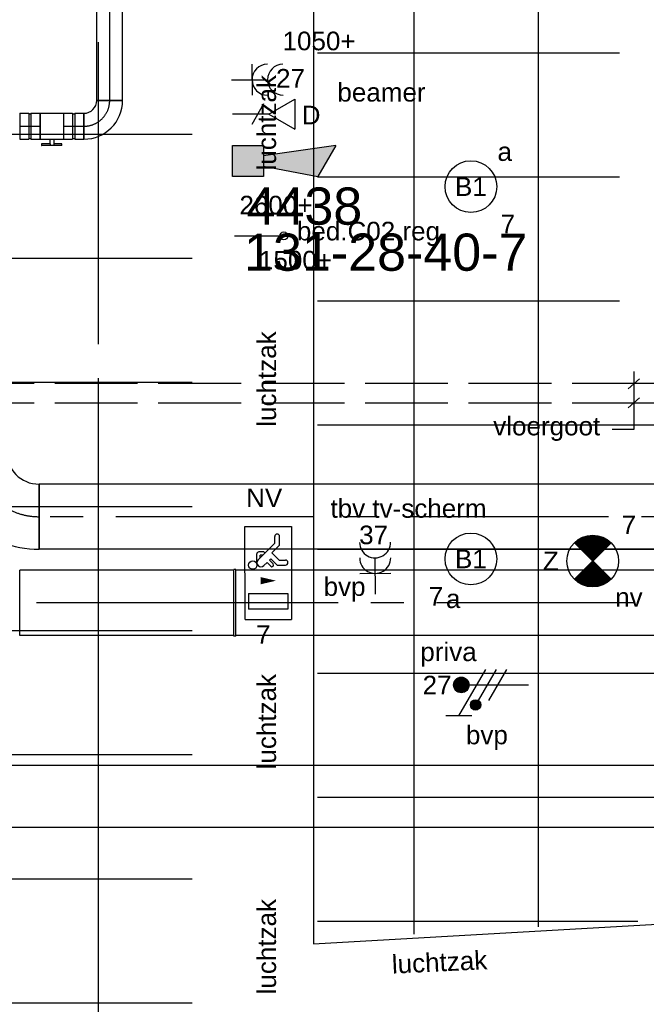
# Model space of a CAD drawing. Extents: x -132501 to 411300, y -42818 to 427495.
# Tile 89 of 256: x 23826 to 26855, y 24906 to 29667. Entities that reach past the tile are written whole.
import ezdxf
from ezdxf.enums import TextEntityAlignment as Align

# ---------------------------------------------------------------- set-up
doc = ezdxf.new("R2010")
doc.units = 0
doc.header["$LTSCALE"] = 50
doc.linetypes.add('CENTER2', pattern=[28.575000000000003, 19.05, -3.175, 3.175, -3.175])
doc.linetypes.add('E_GOOT5', pattern=[10, 8, -2])
doc.layers.get('0').update_dxf_attribs({"linetype": 'CONTINUOUS'})
for name, color, linetype in [('45 Plafond 2D arcering', 7, 'CONTINUOUS'), ('brandmeldserienummers', 1, 'CONTINUOUS'), ('EL6131--', 2, 'CONTINUOUS'), ('EL6131--_VG', 2, 'CONTINUOUS'), ('EL6222--', 3, 'CONTINUOUS'), ('EL6311--', 3, 'CONTINUOUS'), ('EL6350--', 3, 'CONTINUOUS'), ('EL6441--', 3, 'CONTINUOUS'), ('EL6511--', 3, 'CONTINUOUS'), ('EM6131--', 1, 'CONTINUOUS'), ('WL524---', 90, 'CONTINUOUS'), ('WL570---_RETOUR', 112, 'CONTINUOUS'), ('WL570---_RETOUR_HL', 8, 'CONTINUOUS'), ('WL570---_RETOUR_RST', 2, 'CONTINUOUS'), ('WL570---_TOEVOER', 3, 'CONTINUOUS'), ('WL570---_TOEVOER_HL', 8, 'CONTINUOUS'), ('WM570---_RETOUR_PR', 1, 'CONTINUOUS'), ('WM570---_TOEVOER', 1, 'CONTINUOUS'), ('WM570---_TOEVOER_PR', 1, 'CONTINUOUS')]:
    doc.layers.add(name, color=color, linetype=linetype)
doc.styles.add('BURO-018', font='ARIAL.TTF', dxfattribs={"height": 63})

# ---------------------------------------------------------------- blocks, each defined once
blk = doc.blocks.new('E00028')
at = {"color": 0, "linetype": 'Continuous'}
for p, q in [((1.5, 11), (-1.5, 9.267949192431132)), ((1.5, 11), (0.5, 4)), ((-0.5, 4), (-1.5, 9.267949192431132)), ((-1.5, 4), (-1.5, 1)), ((1.5, 4), (-1.5, 4)), ((1.5, 1), (1.5, 4)), ((-1.5, 1), (1.5, 1))]:
    blk.add_line(p, q, dxfattribs=at)
for points in [[(-1.5, 9.267949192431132), (1.5, 11), (-0.5, 4), (0.5, 4)], [(-1.5, 4), (1.5, 4), (-1.5, 1), (1.5, 1)]]:
    blk.add_solid(points, dxfattribs=at)
at = {"color": 0, "linetype": 'Continuous', "style": 'BURO-018'}
blk.add_attdef('E_TEXT1', text='', height=1.8, dxfattribs=at).set_placement((0, 13.5), align=Align.MIDDLE)
at = {"color": 0, "linetype": 'Continuous', "style": 'BURO-018', "flags": 1}
blk.add_attdef('E_MATCODE', (0, 0), '', height=1.799999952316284, dxfattribs=at)
blk = doc.blocks.new('E00018')
at = {"color": 0, "linetype": 'Continuous'}
for p, q in [((-1.767766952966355, -1.767766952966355), (1.767766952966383, 1.767766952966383)), ((1.767766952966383, -1.767766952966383), (-1.767766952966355, 1.767766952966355))]:
    blk.add_line(p, q, dxfattribs=at)
at = {"color": 0, "linetype": 'Continuous', "const_width": 2.5}
for points in [[(-0.8838834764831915, 0.8838834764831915, -0.1989123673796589), (0, 1.25, -0.1989123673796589), (0.8838834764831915, 0.8838834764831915, -1)], [(-0.8838834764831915, -0.8838834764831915, 0.1989123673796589), (0, -1.25, 0.1989123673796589), (0.8838834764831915, -0.8838834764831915, 1)]]:
    blk.add_lwpolyline(points, format="xyb", dxfattribs=at)
blk = doc.blocks.new('1115B3A-NO1')
at = {"color": 0, "linetype": 'Continuous'}
blk.add_circle((0, 0), 2.5, dxfattribs=at)
at = {"color": 0, "zscale": 50}
blk.add_blockref('E00018', (0, 0), dxfattribs=at)
at = {"color": 0, "linetype": 'Continuous', "style": 'BURO-018'}
for tag, p in [('E_GKAST', (0, 8)), ('E_GROEP', (0, 5)), ('E_SGROEP', (4.5, 5)), ('E_ARMCODE', (0, 0)), ('E_SLET', (4.5, -1))]:
    blk.add_attdef(tag, text='', height=1.8, dxfattribs=at).set_placement(p, align=Align.MIDDLE)
blk = doc.blocks.new('1115B3A')
at = {"color": 0, "linetype": 'Continuous'}
blk.add_circle((0, 0), 2.5, dxfattribs=at)
at = {"color": 0, "linetype": 'Continuous', "style": 'BURO-018'}
for tag, p in [('E_GKAST', (0, 8)), ('E_GROEP', (0, 5)), ('E_SGROEP', (4.5, 5)), ('E_ARMCODE', (0, 0)), ('E_SLET', (4.5, -1))]:
    blk.add_attdef(tag, text='', height=1.8, dxfattribs=at).set_placement(p, align=Align.MIDDLE)
blk = doc.blocks.new('E00152')
at = {"color": 0, "linetype": 'Continuous'}
for p, q in [((-1.443375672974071, 7), (1.443375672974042, 7)), ((0, 4.5), (-1.443375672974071, 7)), ((0, 4.5), (1.443375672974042, 7)), ((-1, 4), (1, 2.845299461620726)), ((0, 4.5), (0, 1))]:
    blk.add_line(p, q, dxfattribs=at)
at = {"color": 7, "style": 'BURO-018'}
for tag, p in [('E_COMMENT1', (0, 12)), ('E_DCOM1', (0, 9))]:
    blk.add_attdef(tag, text='', height=1.8, dxfattribs=at).set_placement(p, align=Align.MIDDLE)
at = {"color": 0, "style": 'BURO-018'}
blk.add_attdef('E_TEXT1', text='', height=1.8, dxfattribs=at).set_placement((2.5, 6), align=Align.MIDDLE)
at = {"color": 0, "linetype": 'Continuous', "style": 'BURO-018', "flags": 1}
blk.add_attdef('E_MATCODE', text='', height=1.799999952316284, dxfattribs=at).set_placement((0, 0), align=Align.MIDDLE)
blk = doc.blocks.new('111304A')
at = {"color": 0, "linetype": 'Continuous'}
for p, q in [((0, 1), (0, 4.5)), ((-1.5, 3), (1.5, 3))]:
    blk.add_line(p, q, dxfattribs=at)
for centre in [(0, 6), (0, 4.5)]:
    blk.add_arc(centre, 1.5, 180, 0, dxfattribs=at)
at = {"color": 0, "linetype": 'Continuous', "style": 'BURO-018'}
for tag, p in [('E_GKAST', (0, 11.5)), ('E_GROEP', (0, 8.5)), ('E_SGROEP', (4.5, 8.5))]:
    blk.add_attdef(tag, text='', height=1.8, dxfattribs=at).set_placement(p, align=Align.MIDDLE)
at = {"color": 0, "linetype": 'Continuous', "style": 'BURO-018', "flags": 1}
for tag, height, p in [('E_VERMCODE', 1.8, (13, 8.5)), ('E_MATCODE', 1.799999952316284, (0, 0))]:
    blk.add_attdef(tag, text='', height=height, dxfattribs=at).set_placement(p, align=Align.MIDDLE)
blk = doc.blocks.new('*U404')
at = {"color": 0, "ltscale": 10}
for p, q in [((-49.29999999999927, 62.5, -2932.15822588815), (-5, 62.5, -2932.15822588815)), ((-49.29999999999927, 62.5, -2932.15822588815), (-49.29999999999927, -62.5, -2932.15822588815)), ((-5, 62.5, -2932.15822588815), (-5, -62.5, -2932.15822588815)), ((-5, 59.375, -2932.15822588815), (5, 59.375, -2932.15822588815)), ((5, 62.5, -2932.15822588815), (49.29999999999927, 62.5, -2932.15822588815)), ((5, 62.5, -2932.15822588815), (5, -62.5, -2932.15822588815)), ((49.29999999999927, 62.5, -2932.15822588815), (49.29999999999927, -62.5, -2932.15822588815)), ((-49.29999999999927, -62.5, -2932.15822588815), (-5, -62.5, -2932.15822588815)), ((-5, -59.375, -2932.15822588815), (5, -59.375, -2932.15822588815)), ((5, -62.5, -2932.15822588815), (49.29999999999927, -62.5, -2932.15822588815))]:
    blk.add_line(p, q, dxfattribs=at)
at = {"layer": 'WL570---_RETOUR_HL', "linetype": 'CENTER2'}
blk.add_line((-49.29999999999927, 0, -2932.15822588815), (49.29999999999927, 0, -2932.15822588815), dxfattribs=at)
at = {"layer": 'WM570---_RETOUR_PR', "color": 1, "style": 'BURO-018'}
blk.add_attdef('POSNR', text='', height=90, dxfattribs=at).set_placement((0, 0), align=Align.MIDDLE)
blk = doc.blocks.new('*U405')
at = {"color": 2, "ltscale": 10}
for p, q in [((-56.45000000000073, 62.5, -2932.15822588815), (56.45000000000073, 62.5, -2932.15822588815)), ((-56.45000000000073, -62.5, -2932.15822588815), (-56.45000000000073, 62.5, -2932.15822588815)), ((56.45000000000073, 62.5, -2932.15822588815), (56.45000000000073, -62.5, -2932.15822588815)), ((-56.45000000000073, -62.5, -2932.15822588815), (-9.408333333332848, -62.5, -2932.15822588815)), ((-49.40796737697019, -85.41666666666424, -2932.15822588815), (-49.40796737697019, -93.75, -2932.15822588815)), ((-48.36630071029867, -85.41666666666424, -2932.15822588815), (-49.40796737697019, -85.41666666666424, -2932.15822588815)), ((-49.40796737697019, -93.75, -2932.15822588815), (-48.36630071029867, -93.75, -2932.15822588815)), ((-7.576928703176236, -85.41666666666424, -2932.15822588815), (-48.36630071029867, -85.41666666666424, -2932.15822588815)), ((-48.36630071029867, -93.75, -2932.15822588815), (-48.36630071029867, -85.41666666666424, -2932.15822588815)), ((-7.576928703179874, -93.75, -2932.15822588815), (-48.36630071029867, -93.75, -2932.15822588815)), ((-9.408333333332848, -62.5, -2932.15822588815), (-9.408333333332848, -85.41666666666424, -2932.15822588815)), ((-7.576928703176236, -85.41666666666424, -2932.15822588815), (-7.576928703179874, -93.75, -2932.15822588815)), ((9.408333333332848, -93.75, -2932.15822588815), (-7.576928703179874, -93.75, -2932.15822588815)), ((9.408333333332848, -62.5, -2932.15822588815), (9.408333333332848, -93.75, -2932.15822588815)), ((9.408333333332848, -62.5, -2932.15822588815), (56.45000000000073, -62.5, -2932.15822588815)), ((49.40796737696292, -85.41666666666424, -2932.15822588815), (9.408333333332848, -85.41666666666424, -2932.15822588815)), ((49.40796737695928, -93.75, -2932.15822588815), (9.408333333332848, -93.75, -2932.15822588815)), ((49.40796737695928, -93.75, -2932.15822588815), (49.40796737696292, -85.41666666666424, -2932.15822588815))]:
    blk.add_line(p, q, dxfattribs=at)
blk.add_spline([(-9.36006221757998, -62.49275180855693, -2932.15822588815), (-9.215744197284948, -62.47129905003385, -2932.15822588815), (-8.976860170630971, -62.43650600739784, -2932.15822588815), (-8.645861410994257, -62.38977627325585, -2932.15822588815), (-8.226144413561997, -62.33299861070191, -2932.15822588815), (-7.722016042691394, -62.26847352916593, -2932.15822588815), (-7.13864933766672, -62.19882296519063, -2932.15822588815), (-6.482030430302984, -62.12688614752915, -2932.15822588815), (-5.758897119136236, -62.05560538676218, -2932.15822588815), (-4.976669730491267, -61.98790612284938, -2932.15822588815), (-4.143374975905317, -61.92657604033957, -2932.15822588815), (-3.26756358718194, -61.874148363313, -2932.15822588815), (-2.358222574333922, -61.83279451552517, -2932.15822588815), (-1.424683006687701, -61.8042311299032, -2932.15822588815), (-0.4765242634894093, -61.78964589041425, -2932.15822588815), (0.4765242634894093, -61.78964589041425, -2932.15822588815), (1.424683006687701, -61.8042311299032, -2932.15822588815), (2.358222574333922, -61.83279451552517, -2932.15822588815), (3.26756358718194, -61.874148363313, -2932.15822588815), (4.143374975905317, -61.92657604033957, -2932.15822588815), (4.976669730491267, -61.98790612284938, -2932.15822588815), (5.758897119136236, -62.05560538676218, -2932.15822588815), (6.482030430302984, -62.12688614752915, -2932.15822588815), (7.13864933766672, -62.19882296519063, -2932.15822588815), (7.722016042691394, -62.26847352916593, -2932.15822588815), (8.226144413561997, -62.33299861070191, -2932.15822588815), (8.645861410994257, -62.38977627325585, -2932.15822588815), (8.976860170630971, -62.43650600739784, -2932.15822588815), (9.215744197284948, -62.47129905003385, -2932.15822588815), (9.36006221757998, -62.49275180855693, -2932.15822588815), (9.408333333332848, -62.5, -2932.15822588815)], degree=3, dxfattribs=at)
at = {"layer": 'WL570---_RETOUR', "color": 1, "style": 'BURO-018'}
blk.add_attdef('I', text='', height=90, dxfattribs=at).set_placement((0, 0), align=Align.MIDDLE)
at = {"layer": 'WM570---_RETOUR_PR', "color": 1, "style": 'BURO-018'}
blk.add_attdef('POSNR', text='', height=90, dxfattribs=at).set_placement((0, 0), align=Align.MIDDLE)
blk = doc.blocks.new('*U406')
at = {"color": 0, "ltscale": 10}
for p, q in [((-49.29999999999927, 62.5, -2932.15822588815), (-5, 62.5, -2932.15822588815)), ((-49.29999999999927, 62.5, -2932.15822588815), (-49.29999999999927, -62.5, -2932.15822588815)), ((-5, 62.5, -2932.15822588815), (-5, -62.5, -2932.15822588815)), ((-5, 59.375, -2932.15822588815), (5, 59.375, -2932.15822588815)), ((5, 62.5, -2932.15822588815), (49.29999999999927, 62.5, -2932.15822588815)), ((5, 62.5, -2932.15822588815), (5, -62.5, -2932.15822588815)), ((49.29999999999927, 62.5, -2932.15822588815), (49.29999999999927, -62.5, -2932.15822588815)), ((-49.29999999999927, -62.5, -2932.15822588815), (-5, -62.5, -2932.15822588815)), ((-5, -59.375, -2932.15822588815), (5, -59.375, -2932.15822588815)), ((5, -62.5, -2932.15822588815), (49.29999999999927, -62.5, -2932.15822588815))]:
    blk.add_line(p, q, dxfattribs=at)
at = {"layer": 'WL570---_RETOUR_HL', "linetype": 'CENTER2'}
blk.add_line((-49.29999999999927, 0, -2932.15822588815), (49.29999999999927, 0, -2932.15822588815), dxfattribs=at)
at = {"layer": 'WM570---_RETOUR_PR', "color": 1, "style": 'BURO-018'}
blk.add_attdef('POSNR', text='', height=90, dxfattribs=at).set_placement((0, 0), align=Align.MIDDLE)
blk = doc.blocks.new('*U407')
at = {"color": 0, "ltscale": 10}
for p, q in [((-62.5, 125, -2932.158225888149), (62.5, 125, -2932.158225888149)), ((-125, -62.5, -2932.158225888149), (-125, 62.5, -2932.158225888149))]:
    blk.add_line(p, q, dxfattribs=at)
for centre, radius, start, end in [((-125.0000000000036, 125.0000000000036, -2932.158225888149), 62.50000000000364, 270.0000000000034, 359.9999999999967), ((-125.0000000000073, 125.0000000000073, -2932.158225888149), 187.5000000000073, 270.0000000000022, 359.9999999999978)]:
    blk.add_arc(centre, radius, start, end, dxfattribs=at)
at = {"layer": 'WL570---_RETOUR_HL', "linetype": 'CENTER2'}
blk.add_arc((-125, 125, -2932.158225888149), 125, 270, 0, dxfattribs=at)
at = {"layer": 'WM570---_RETOUR_PR', "color": 1, "style": 'BURO-018'}
blk.add_attdef('POSNR', text='', height=90, dxfattribs=at).set_placement((0, 0), align=Align.MIDDLE)
blk = doc.blocks.new('*U879')
at = {"color": 0, "ltscale": 10}
for p, q in [((0, 150, -3029.999999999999), (14793.99558949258, 150, -3029.999999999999)), ((0, -150, -3029.999999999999), (14793.99558949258, -150, -3029.999999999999))]:
    blk.add_line(p, q, dxfattribs=at)
at = {"layer": 'EM6131--', "color": 1, "style": 'BURO-018'}
blk.add_attdef('POSNR', text='', height=90, dxfattribs=at).set_placement((0, 0), align=Align.MIDDLE)
blk = doc.blocks.new('E00078')
at = {"color": 0, "linetype": 'Continuous'}
for p, q in [((-3, 6.482050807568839), (-3, 8.98205080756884)), ((-3, 7.732050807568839), (1.5, 5.133974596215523)), ((0, 7.5), (0, 1)), ((1.499999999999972, 4.13397459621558), (-1.5, 5.86602540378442)), ((1.5, 3.133974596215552), (-1.5, 4.86602540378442))]:
    blk.add_line(p, q, dxfattribs=at)
at = {"color": 0, "const_width": 0.75}
blk.add_lwpolyline([(-0.375, 7.5, 1), (0.375, 7.5, 1)], format="xyb", close=True, dxfattribs=at)
at = {"color": 0, "linetype": 'Continuous', "const_width": 0.5}
blk.add_lwpolyline([(-2.18301270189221, 6.11602540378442, 1), (-1.68301270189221, 6.11602540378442, 1)], format="xyb", close=True, dxfattribs=at)
at = {"color": 0, "linetype": 'Continuous'}
for centre, radius in [((0, 7.5), 0.75), ((-1.93301270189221, 6.11602540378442), 0.5000000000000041)]:
    blk.add_circle(centre, radius, dxfattribs=at)
at = {"color": 0, "linetype": 'Continuous', "style": 'BURO-018'}
for tag, p in [('E_GKAST', (0, 14)), ('E_GROEP', (0, 11)), ('E_SGROEP', (4.5, 11))]:
    blk.add_attdef(tag, text='', height=1.8, dxfattribs=at).set_placement(p, align=Align.MIDDLE)
at = {"color": 0, "linetype": 'Continuous', "style": 'BURO-018', "flags": 1}
for tag, height, p in [('E_VERMCODE', 1.8, (13, 11)), ('E_MATCODE', 1.799999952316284, (0, 0))]:
    blk.add_attdef(tag, text='', height=height, dxfattribs=at).set_placement(p, align=Align.MIDDLE)
blk = doc.blocks.new('*U926')
at = {"color": 0, "ltscale": 10}
for p, q in [((3.637978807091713e-12, 62.50000000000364, -3242.158225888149), (3834.728623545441, 62.50000000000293, -3242.158225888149)), ((3.637978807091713e-12, -62.49999999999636, -3242.158225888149), (3.660940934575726e-12, 62.50000000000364, -3242.158225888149)), ((3834.728623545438, 62.5, -3242.158225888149), (3834.728623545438, -62.5, -3242.158225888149)), ((3.637978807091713e-12, -62.49999999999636, -3242.158225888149), (3834.728623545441, -62.49999999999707, -3242.158225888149))]:
    blk.add_line(p, q, dxfattribs=at)
at = {"layer": 'WL570---_RETOUR_HL', "linetype": 'CENTER2'}
blk.add_line((3.637978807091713e-12, 3.637978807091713e-12, -3242.158225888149), (3834.728623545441, 2.933550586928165e-12, -3242.158225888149), dxfattribs=at)
at = {"layer": 'WM570---_RETOUR_PR', "color": 1, "style": 'BURO-018'}
blk.add_attdef('POSNR', text='', height=90, dxfattribs=at).set_placement((0, 0), align=Align.MIDDLE)
blk = doc.blocks.new('*U938')
at = {"color": 0, "ltscale": 10}
for p, q in [((0, 157.5, -3242.158225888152), (1034.412505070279, 157.4999999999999, -3242.158225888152)), ((1034.412505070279, 157.5, -3242.158225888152), (1034.412505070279, -157.5, -3242.158225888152)), ((0, -157.5, -3242.158225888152), (1034.412505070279, -157.5000000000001, -3242.158225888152))]:
    blk.add_line(p, q, dxfattribs=at)
at = {"layer": 'WL570---_TOEVOER_HL', "linetype": 'CENTER2'}
blk.add_line((0, 0, -3242.158225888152), (1034.412505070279, -1.266789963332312e-13, -3242.158225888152), dxfattribs=at)
at = {"layer": 'WM570---_TOEVOER_PR', "color": 1, "style": 'BURO-018'}
blk.add_attdef('POSNR', text='', height=90, dxfattribs=at).set_placement((0, 0), align=Align.MIDDLE)
blk = doc.blocks.new('*U939')
at = {"color": 0, "ltscale": 10}
for p, q in [((-5, 161.5, -3242.158225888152), (5, 161.5, -3242.158225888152)), ((-5, 161.5, -3242.158225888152), (-5.00000000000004, -161.5, -3242.158225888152)), ((-5, 161.5, -3242.158225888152), (-5.00000000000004, -161.5, -3242.158225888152)), ((5, 161.5, -3242.158225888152), (4.99999999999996, -161.5, -3242.158225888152)), ((5, 161.5, -3242.158225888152), (4.99999999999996, -161.5, -3242.158225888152)), ((-5, -161.5, -3242.158225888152), (5, -161.5, -3242.158225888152))]:
    blk.add_line(p, q, dxfattribs=at)
at = {"layer": 'WL570---_TOEVOER_HL', "linetype": 'CENTER2'}
blk.add_line((-5, 0, -3242.158225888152), (5, -1.224646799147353e-15, -3242.158225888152), dxfattribs=at)
at = {"layer": 'WM570---_TOEVOER_PR', "color": 1, "style": 'BURO-018'}
blk.add_attdef('POSNR', text='', height=90, dxfattribs=at).set_placement((0, 0), align=Align.MIDDLE)
blk = doc.blocks.new('*U940')
at = {"color": 0, "ltscale": 10}
for p, q in [((7.275957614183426e-12, 157.5, -3242.158225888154), (10495.90944814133, 157.4999999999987, -3242.158225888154)), ((7.275957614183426e-12, -157.5, -3242.158225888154), (10495.90944814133, -157.5000000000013, -3242.158225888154))]:
    blk.add_line(p, q, dxfattribs=at)
at = {"layer": 'WL570---_TOEVOER_HL', "linetype": 'CENTER2'}
blk.add_line((7.275957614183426e-12, 0, -3242.158225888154), (10495.90944814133, -1.285378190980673e-12, -3242.158225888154), dxfattribs=at)
at = {"layer": 'WM570---_TOEVOER_PR', "color": 1, "style": 'BURO-018'}
blk.add_attdef('POSNR', text='', height=90, dxfattribs=at).set_placement((0, 0), align=Align.MIDDLE)
blk = doc.blocks.new('*U942')
at = {"color": 0, "ltscale": 10}
for p, q in [((-315, -157.5, -3242.158225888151), (-314.9999999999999, 157.5, -3242.158225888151)), ((157.5, -315, -3242.158225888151), (-157.5, -314.9999999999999, -3242.158225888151))]:
    blk.add_line(p, q, dxfattribs=at)
for centre, radius, start, end in [((-314.9999999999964, -314.9999999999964, -3242.158225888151), 472.4999999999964, 359.9999999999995, 90.0000000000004), ((-315.0000000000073, -315.0000000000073, -3242.158225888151), 157.5000000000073, 2.637889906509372e-12, 89.99999999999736)]:
    blk.add_arc(centre, radius, start, end, dxfattribs=at)
at = {"layer": 'WL570---_RETOUR_HL', "linetype": 'CENTER2'}
blk.add_arc((-315, -315, -3242.158225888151), 315, 0, 90, dxfattribs=at)
at = {"layer": 'WM570---_RETOUR_PR', "color": 1, "style": 'BURO-018'}
blk.add_attdef('POSNR', text='', height=90, dxfattribs=at).set_placement((0, 0), align=Align.MIDDLE)
blk = doc.blocks.new('*U945')
at = {"color": 0, "ltscale": 10}
for p, q in [((7.275957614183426e-12, 157.5, -3242.158225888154), (11325.64075779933, 157.4999999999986, -3242.158225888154)), ((11325.64075779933, 157.5, -3242.158225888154), (11325.64075779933, -157.5, -3242.158225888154)), ((7.275957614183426e-12, -157.5, -3242.158225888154), (11325.64075779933, -157.5000000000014, -3242.158225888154))]:
    blk.add_line(p, q, dxfattribs=at)
at = {"layer": 'WL570---_RETOUR_HL', "linetype": 'CENTER2'}
blk.add_line((7.275957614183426e-12, 0, -3242.158225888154), (11325.64075779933, -1.386990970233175e-12, -3242.158225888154), dxfattribs=at)
at = {"layer": 'WM570---_RETOUR_PR', "color": 1, "style": 'BURO-018'}
blk.add_attdef('POSNR', text='', height=90, dxfattribs=at).set_placement((0, 0), align=Align.MIDDLE)
blk = doc.blocks.new('GAFGHYHY')
at = {"layer": '45 Plafond 2D arcering', "linetype": 'Continuous'}
h = blk.add_hatch(dxfattribs=at)
h.set_pattern_fill('RASTER_600_0002', color=8, style=0, pattern_type=2)
h.set_pattern_definition([(0, (331133.3856012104, 276706.7641033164), (0, 600), []), (90, (331133.3856012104, 276706.7641033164), (-600, 0), [])])
h.paths.add_polyline_path([(330102.375551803, 277226.7641033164), (330102.375551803, 267962.6459330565), (333164.5066831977, 268137.2684638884), (336801.3856012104, 268708.0962169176), (338943.01790154, 269055.4655324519, -0.03499628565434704), (339262.9789145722, 270498.1641033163), (331563.3856012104, 270498.1641033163), (331563.3856012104, 276188.1641033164), (342039.3856012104, 276188.1641033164), (342039.3856012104, 275147.6868728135, -0.04699821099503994), (343602.3856011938, 276431.1325947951), (343602.3856011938, 277226.7641033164)], flags=0)
h = blk.add_hatch(dxfattribs=at)
h.set_pattern_fill('RASTER_600_0002', color=8, style=0, pattern_type=2)
h.set_pattern_definition([(0, (329606.6039655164, 263113.0164054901), (0, 600), []), (90, (329606.6039655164, 263113.0164054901), (-600, 0), [])])
h.paths.add_polyline_path([(314958.4484486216, 262579.1641033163), (311651.3856012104, 262579.1641033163), (311651.3856012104, 260865.8213427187), (318334.3856012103, 260865.8213427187), (318334.3856012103, 255497.548901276), (322319.3858894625, 254963.888382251), (325862.8856012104, 254725.6584581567), (325862.8856012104, 257249.2687077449), (333290.8856012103, 257249.2687077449), (333290.8856012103, 254942.5259475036), (336798.324696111, 255489.678399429), (340391.3464691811, 256042.0766862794), (347581.1320038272, 257147.4485607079), (347540.0042540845, 258187.0408377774), (344346.2374735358, 258187.0408377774), (344274.0276694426, 258060.1071111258, -0.2927741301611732), (338835.1502440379, 268360.9548132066), (333245.8043765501, 267502.245652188), (329585.4417988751, 267292.1290713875), (328865.1988823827, 267293.5379741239, 0.01313377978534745), (328865.6683573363, 267533.5375149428), (329496.8869935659, 267532.3027569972), (329497.1041820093, 270676.7641032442), (328743.0875005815, 270676.7641032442), (328743.0875005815, 270841.7641032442), (329497.1055634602, 270841.7641032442), (329497.1055634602, 272301.7641032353), (326028.5856012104, 272301.7641032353), (326028.5856012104, 270841.7641032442), (326783.0875005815, 270841.7641032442), (326783.0875005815, 270676.7641032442), (326008.5856012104, 270676.7641032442), (315530.2996312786, 270676.7641032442, -0.06356526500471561), (316101.1455684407, 268525.0756693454), (316090.0725138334, 268527.2530816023, -0.003566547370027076), (316103.7128682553, 268406.4108793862), (316579.7973396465, 268479.8951624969), (316533.0012536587, 268710.3932426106), (316693.973066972, 268745.3050008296, -0.1356799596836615), (316433.9819192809, 263929.0466205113), (316277.9569696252, 263980.9998569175), (316414.7757330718, 264431.9906666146), (314732.6044793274, 264431.9906666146, 0.01816797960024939)], flags=0)
h.paths.add_polyline_path([(325877.1581249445, 261732.8260382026, -51.8167411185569), (326135.6591064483, 261974.1158924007), (326121.4581252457, 261988.1989365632), (325864.0853531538, 261747.9621750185)], flags=0)
h.paths.add_polyline_path([(329466.0667907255, 263438.9307410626, -0.9999999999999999), (335716.0667907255, 263438.9307410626, -0.9999999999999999)], flags=0)
h.paths.add_polyline_path([(339101.6930176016, 258177.7519564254, -0.9999999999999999), (333851.6930176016, 258177.7519564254, -0.9999999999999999)], flags=0)
blk = doc.blocks.new('1115C2J')
at = {"color": 0, "linetype": 'Continuous'}
for p, q in [((-4.5, 5.5), (4.5, 5.5)), ((-4.5, 1), (-4.5, 5.5)), ((-1.239999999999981, 4.30882250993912), (-1.240000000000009, 4.909999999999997)), ((-0.7599999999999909, 4.110000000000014), (-0.7599999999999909, 4.909999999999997)), ((2, 5.150000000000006), (3.5, 5.150000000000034)), ((2, 1.349999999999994), (2, 5.150000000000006)), ((3.5, 5.150000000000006), (3.5, 1.349999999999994)), ((4.5, 1), (4.5, 5.5)), ((-2.681177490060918, 4.349999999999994), (-3.52000000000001, 4.349999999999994)), ((-2.879999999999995, 3.870000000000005), (-3.52000000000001, 3.870000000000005)), ((-1.270913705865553, 2.260913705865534), (-2.879999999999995, 3.870000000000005)), ((-1.939999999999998, 3.608822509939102), (-2.681177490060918, 4.349999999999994)), ((-1.239999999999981, 4.30882250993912), (-1.939999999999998, 3.608822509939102)), ((-1.374314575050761, 3.495685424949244), (-0.7599999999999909, 4.110000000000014)), ((-1.939999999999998, 2.930000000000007), (-2.04000000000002, 2.830000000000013)), ((-1.232893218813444, 3.354264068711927), (-1.374314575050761, 3.495685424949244)), ((-0.8723044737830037, 3.714852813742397), (-1.232893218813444, 3.354264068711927)), ((-0.6460303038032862, 3.488578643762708), (-1.006619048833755, 3.127989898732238)), ((-0.7052282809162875, 2.82659913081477), (-1.006619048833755, 3.127989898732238)), ((-2.04000000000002, 2.830000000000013), (-2.04000000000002, 2.343756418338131)), ((-0.9880709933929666, 2.143756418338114), (-1.840000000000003, 2.143756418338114)), ((-1.713725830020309, 2.703725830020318), (-1.719999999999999, 2.697451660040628)), ((-1.719999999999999, 2.697451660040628), (-1.719999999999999, 2.463756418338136)), ((-1.473756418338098, 2.463756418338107), (-1.719999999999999, 2.463756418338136)), ((4.5, 1), (-4.5, 1)), ((2, 1.349999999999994), (3.5, 1.349999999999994))]:
    blk.add_line(p, q, dxfattribs=at)
blk.add_lwpolyline([(0.75, 4, 0, 0.7, 0), (0.75, 2.499999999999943, 0.7, 0.7, 0)], format="xyseb", dxfattribs=at)
blk.add_circle((-0.7599999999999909, 1.75), 0.4, dxfattribs=at)
for centre, radius, start, end in [((-1, 4.909999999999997), 0.2399999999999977, 0, 180), ((-3.52000000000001, 4.110000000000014), 0.2399999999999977, 90, 270), ((-0.7591673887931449, 3.601715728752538), 0.1599999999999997, 315.0000000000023, 134.9999999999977), ((-1.840000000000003, 2.343756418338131), 0.2, 180, 270), ((-0.9880709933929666, 2.543756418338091), 0.3999999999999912, 225.0000000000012, 45)]:
    blk.add_arc(centre, radius, start, end, dxfattribs=at)
at = {"color": 0, "linetype": 'Continuous', "style": 'BURO-018'}
for tag, p in [('E_GKAST', (0, 15.16666666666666)), ('E_GROEP', (0, 12.16666666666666)), ('E_SGROEP', (4.5, 12.16666666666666)), ('E_ARMCODE', (0, 8))]:
    blk.add_attdef(tag, text='', height=1.8, dxfattribs=at).set_placement(p, align=Align.MIDDLE)

msp = doc.modelspace()

# ---------------------------------------------------------------- linework, layer by layer
at = {"layer": 'EL6131--_VG', "linetype": 'E_GOOT5'}
for p, q in [((12996.32804989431, 27908.7947227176, 3000), (33344.63758337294, 27908.7947227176, 3000)), ((12996.32804989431, 27908.7947227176, 3000), (33344.63758337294, 27908.7947227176, 3000)), ((12996.32804989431, 27813.87975764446, 3000), (33344.63758337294, 27813.87975764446, 3000)), ((12996.32804989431, 27813.87975764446, 3000), (33344.63758337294, 27813.87975764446, 3000))]:
    msp.add_line(p, q, dxfattribs=at)
at = {"layer": 'EL6222--'}
msp.add_line((24864.11478724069, 28621.38230367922), (25085.40031818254, 28621.38230367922), dxfattribs=at)
at = {"layer": 'EL6222--', "color": 1}
for p, q in [((26795.79947705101, 27686.24732412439), (26795.79947705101, 27964.99718087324)), ((26822.74575634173, 27930.36627860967), (26767.40177521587, 27881.62143555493)), ((26822.74575634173, 27838.5005600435), (26767.40177521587, 27789.75571698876)), ((26690.18249728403, 27686.24732412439), (26795.79947705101, 27686.24732412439))]:
    msp.add_line(p, q, dxfattribs=at)
at = {"layer": 'EL6222--'}
msp.add_circle((25103.07261512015, 28621.43050421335), 19.1744541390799, dxfattribs=at)
at = {"layer": 'WL570---_RETOUR_RST'}
for p, q in [((25246.33107685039, 34501.94919123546), (25246.33107685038, 25198.71672408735)), ((25246.33107685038, 25198.71672408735), (28327.70784870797, 25374.42523464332))]:
    msp.add_line(p, q, dxfattribs=at)

# ---------------------------------------------------------------- block references
at = {"layer": 'EL6131--'}
msp.add_blockref('*U879', (17357.71491338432, 25912.09069962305, 3029.999999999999), dxfattribs=at)
at = {"layer": 'EL6222--'}
ref = msp.add_blockref('111304A', (24799.33224839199, 29375.0880873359), dxfattribs=dict(at, xscale=49.99999999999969, yscale=49.99999999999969, zscale=49.99999999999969, rotation=270.3565810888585))
ref.add_attrib('E_GROEP', '27', dxfattribs={"layer": '0', "color": 1, "linetype": 'Continuous', "height": 89.99999999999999, "style": 'BURO-018'}).set_placement((25135.38958898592, 29384.07255949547), align=Align.MIDDLE)
ref = msp.add_blockref('111304A', (25546.13672621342, 26839.56795103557), dxfattribs=dict(at, xscale=49.99999999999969, yscale=49.99999999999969, zscale=49.99999999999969, rotation=0.3565810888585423))
ref.add_attrib('E_GROEP', '37', dxfattribs={"layer": '0', "color": 1, "linetype": 'Continuous', "height": 89.99999999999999, "style": 'BURO-018'}).set_placement((25537.15225405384, 27175.62529162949), align=Align.MIDDLE)
ref = msp.add_blockref('E00078', (26336.03198388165, 26450.18933880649), dxfattribs=dict(at, xscale=50, yscale=50, zscale=50, rotation=90))
ref.add_attrib('E_GROEP', '27', dxfattribs={"layer": '0', "color": 1, "linetype": 'Continuous', "height": 90, "style": 'BURO-018'}).set_placement((25843.88116159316, 26450.18933880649), align=Align.MIDDLE)
at = {"layer": 'EL6311--'}
ref = msp.add_blockref('1115B3A', (26007.1924045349, 28859.44629455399), dxfattribs=dict(at, xscale=50.00000000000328, yscale=50.00000000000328, zscale=50, rotation=181.9948371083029))
ref.add_attrib('E_ARMCODE', 'B1', dxfattribs={"layer": '0', "color": 1, "linetype": 'Continuous', "height": 90, "style": 'BURO-018'}).set_placement((26007.1924045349, 28859.44629455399), align=Align.MIDDLE)
ref.add_attrib('E_SLET', 'a', dxfattribs={"layer": '0', "color": 1, "linetype": 'Continuous', "height": 90, "style": 'BURO-018'}).set_placement((26170.85302163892, 29028.24858655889), align=Align.MIDDLE)
ref.add_attrib('E_GROEP', '7', dxfattribs={"layer": '0', "color": 1, "linetype": 'Continuous', "height": 90, "style": 'BURO-018'}).set_placement((26185.93450118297, 28678.46069785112), align=Align.MIDDLE)
ref = msp.add_blockref('1115B3A', (26007.1924045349, 27059.44629455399), dxfattribs=dict(at, xscale=50.00000000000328, yscale=50.00000000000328, zscale=50, rotation=181.9948371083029))
ref.add_attrib('E_ARMCODE', 'B1', dxfattribs={"layer": '0', "color": 1, "linetype": 'Continuous', "height": 90, "style": 'BURO-018'}).set_placement((26007.1924045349, 27059.44629455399), align=Align.MIDDLE)
ref.add_attrib('E_SLET', 'a', dxfattribs={"layer": '0', "color": 1, "linetype": 'Continuous', "height": 90, "style": 'BURO-018'}).set_placement((25921.96157103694, 26866.28299950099), align=Align.MIDDLE)
ref.add_attrib('E_GROEP', '7', dxfattribs={"layer": '0', "color": 1, "linetype": 'Continuous', "height": 90, "style": 'BURO-018'}).set_placement((25838.39011253, 26878.46069785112), align=Align.MIDDLE)
at = {"layer": 'EL6350--'}
ref = msp.add_blockref('1115C2J', (24865.39419521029, 26991.51451947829), dxfattribs=dict(at, xscale=49.99999999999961, yscale=49.99999999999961, zscale=49.99999999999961, rotation=270.0487874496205))
ref.add_attrib('E_ARMCODE', 'NV', dxfattribs={"layer": '0', "color": 1, "linetype": 'Continuous', "height": 89.99999999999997, "style": 'BURO-018'}).set_placement((25008.17139935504, 27354.83672334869), align=Align.MIDDLE)
ref.add_attrib('E_GROEP', '7', dxfattribs={"layer": '0', "color": 1, "linetype": 'Continuous', "height": 89.99999999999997, "style": 'BURO-018'}).set_placement((25003.87019399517, 26693.93109771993), align=Align.MIDDLE)
ref = msp.add_blockref('1115B3A-NO1', (26596.15444352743, 27049.31862616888), dxfattribs=dict(at, xscale=50, yscale=50, zscale=50))
ref.add_attrib('E_ARMCODE', 'Z', dxfattribs={"layer": '0', "color": 1, "linetype": 'Continuous', "height": 90, "style": 'BURO-018'}).set_placement((26393.37611049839, 27049.31862616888), align=Align.MIDDLE)
ref.add_attrib('E_SLET', 'nv', dxfattribs={"layer": '0', "color": 1, "linetype": 'Continuous', "height": 90, "style": 'BURO-018'}).set_placement((26771.15444352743, 26874.31862616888), align=Align.MIDDLE)
ref.add_attrib('E_GROEP', '7', dxfattribs={"layer": '0', "color": 1, "linetype": 'Continuous', "height": 90, "style": 'BURO-018'}).set_placement((26771.15444352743, 27224.31862616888), align=Align.MIDDLE)
at = {"layer": 'EL6441--'}
ref = msp.add_blockref('E00152', (24805.55159160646, 29209.57233659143), dxfattribs=dict(at, xscale=50, yscale=50, zscale=50, rotation=270))
ref.add_attrib('E_TEXT1', 'D', dxfattribs={"layer": '0', "color": 1, "height": 90, "style": 'BURO-018'}).set_placement((25234.81955189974, 29205.73575574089), align=Align.MIDDLE)
at = {"layer": 'EL6511--', "xscale": -50.00000000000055, "yscale": 50, "zscale": 50, "rotation": 269.9727928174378}
msp.add_blockref('E00028', (24804.41323760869, 28984.03627698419), dxfattribs=at)
at = {"layer": 'WL524---'}
msp.add_blockref('GAFGHYHY', (-304837.0444749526, -242743.8149120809), dxfattribs=at)
at = {"layer": 'WL570---_RETOUR'}
for name, p, rotation in [('*U926', (24261.35622253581, 29276.54594851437, 3242.158225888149), 90), ('*U942', (23604.65622253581, 27263.56464954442, 3242.158225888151), 180), ('*U945', (35245.29698033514, 27263.56464954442, 3242.158225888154), 180)]:
    msp.add_blockref(name, p, dxfattribs=dict(at, rotation=rotation))
for name, p in [('*U407', (24261.35622253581, 29151.54594851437, 3242.158225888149)), ('*U404', (23875.55622253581, 29151.54594851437, 3242.15822588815)), ('*U405', (23981.30622253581, 29151.54594851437, 3242.15822588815)), ('*U406', (24087.05622253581, 29151.54594851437, 3242.15822588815))]:
    msp.add_blockref(name, p, dxfattribs=at)
at = {"layer": 'WL570---_TOEVOER', "rotation": 180}
for name, p in [('*U938', (24860.58703644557, 26847.48033868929, 3242.158225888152)), ('*U939', (24865.58703644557, 26847.48033868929, 3242.158225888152)), ('*U940', (35366.49648458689, 26847.48033868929, 3242.158225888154))]:
    msp.add_blockref(name, p, dxfattribs=at)

# ---------------------------------------------------------------- texts
at = {"layer": 'brandmeldserienummers', "color": 1, "style": 'BURO-018'}
for s, p in [('4438', (24922.77552666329, 28675.40709340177)), ('131-28-40-7', (24910.71924052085, 28452.68512626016))]:
    msp.add_text(s, height=180, dxfattribs=at).set_placement(p)
at = {"layer": 'EL6222--', "color": 1, "style": 'BURO-018'}
for s, p in [('1050+', (25096.94897338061, 29518.94687708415)), ('beamer', (25362.04450382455, 29270.84878075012)), ('2600+', (24888.30198460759, 28725.27180262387)), ('bed.C02 reg.', (25166.18195795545, 28599.59108249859)), ('1500+', (24982.67923982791, 28459.09331214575)), ('vloergoot ', (26115.37241539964, 27656.92037976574)), ('tbv tv-scherm', (25328.62584485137, 27258.55027360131)), ('bvp', (25295.33238391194, 26880.66597448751)), ('priva', (25762.84097381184, 26565.38387699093)), ('bvp', (25983.42918598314, 26163.14500603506))]:
    msp.add_text(s, height=90, dxfattribs=at).set_placement(p)
at = {"layer": 'WM570---_TOEVOER', "style": 'BURO-018'}
for rotation, p in [(90, (25065.30060300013, 28937.86857726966, 310)), (90, (25065.30060300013, 27698.63396065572, 310)), (90, (25065.30060300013, 26042.10359425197)), (90, (25065.30060300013, 24954.049195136)), (2.679889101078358, (25627.26370100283, 25054.24922676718))]:
    msp.add_text('luchtzak', height=90, rotation=rotation, dxfattribs=at).set_placement(p)

doc.saveas('drawing.dxf')
